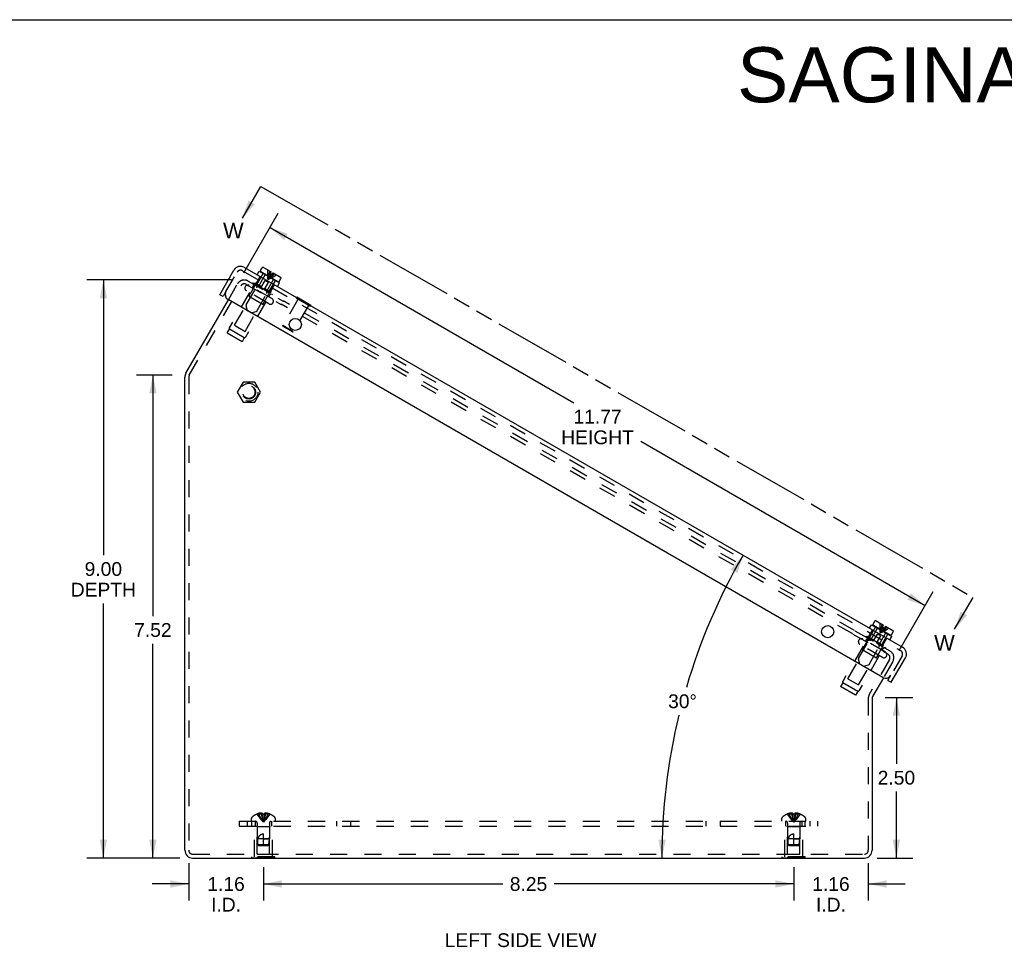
# Model space of a CAD drawing. Header units: inches. Extents: x 0 to 48.6, y 0 to 31.4.
# Tile 3 of 9: x 15.3 to 30.6, y 17 to 31.4. Entities that reach past the tile are written whole.
import ezdxf

# ---------------------------------------------------------------- set-up
doc = ezdxf.new("R2010")
doc.units = ezdxf.units.IN
doc.header["$LTSCALE"] = 2.671429
doc.header["$MEASUREMENT"] = 0
doc.linetypes.add('HIDDEN', pattern=[0.2, 0.1, -0.1])
doc.linetypes.add('PHANTOM', pattern=[0.8, 0.45, -0.05, 0.1, -0.05, 0.1, -0.05])
doc.layers.get('0').update_dxf_attribs({"linetype": 'CONTINUOUS'})
for name, color, linetype in [('DEFAULT_2', 8, 'HIDDEN'), ('DIMENSIONS', 7, 'CONTINUOUS'), ('DOOR_ASSEMBLY', 7, 'CONTINUOUS')]:
    doc.layers.add(name, color=color, linetype=linetype)
doc.styles.get("Standard").update_dxf_attribs({"font": 'arial.ttf'})
doc.dimstyles.new('DIMSTYLE_1', dxfattribs={"dimtxt": 0.214286, "dimasz": 0.285714, "dimexe": 0.09, "dimexo": 0.07, "dimgap": 0.0375, "dimtad": 0, "dimtih": 1, "dimtoh": 1, "dimzin": 4, "dimdsep": 46, "dimtxsty": 'Standard', "dimblk": '_FILLED', "dimblk1": '_FILLED', "dimblk2": '_FILLED', "dimcen": 0.09, "dimazin": 1, "dimtfac": 1, "dimtdec": 3, "dimtofl": 0, "dimtmove": 0, "dimatfit": 3, "dimldrblk": '_FILLED', "dimfxl": 0, "dimtolj": 1, "dimtzin": 4, "dimarcsym": 0})
doc.dimstyles.new('DIMSTYLE_2', dxfattribs={"dimtxt": 0.214286, "dimasz": 0.285714, "dimexe": 0.09, "dimexo": 0.07, "dimgap": 0.0375, "dimtad": 0, "dimtih": 1, "dimtoh": 1, "dimdec": 0, "dimzin": 4, "dimdsep": 46, "dimtxsty": 'Standard', "dimblk": '_FILLED', "dimblk1": '_FILLED', "dimblk2": '_FILLED', "dimcen": 0.09, "dimadec": 0, "dimazin": 1, "dimtfac": 1, "dimtdec": 3, "dimtofl": 0, "dimtmove": 0, "dimatfit": 3, "dimldrblk": '_FILLED', "dimfxl": 0, "dimtolj": 1, "dimtzin": 4, "dimarcsym": 0})
doc.dimstyles.get("Standard").update_dxf_attribs({"dimtxt": 0.242857, "dimasz": 0.285714, "dimexe": 0.09, "dimexo": 0.07, "dimgap": 0.09, "dimtad": 0, "dimtih": 1, "dimtoh": 1, "dimdec": 3, "dimzin": 4, "dimdsep": 46, "dimtxsty": 'Standard', "dimblk": '_FILLED', "dimblk1": '_FILLED', "dimblk2": '_FILLED', "dimcen": 0.09, "dimadec": 3, "dimazin": 1, "dimtp": 0.001, "dimtm": 0.001, "dimtfac": 1, "dimtdec": 3, "dimtofl": 0, "dimtmove": 0, "dimatfit": 3, "dimldrblk": '_FILLED', "dimfxl": 0, "dimtolj": 1, "dimtzin": 4, "dimarcsym": 0})

# ---------------------------------------------------------------- blocks, each defined once
blk = doc.blocks.new('_FILLED')
at = {"color": 0, "linetype": 'ByBlock'}
blk.add_solid([(0, 0), (-1, 0.2), (-1, -0.2)], dxfattribs=at)
blk = doc.blocks.new('*D3')
at = {"layer": 'DIMENSIONS', "color": 2, "linetype": 'Continuous'}
for p, q in [((18.61, 27.378), (16.361, 27.378)), ((16.618, 27.378), (16.618, 23.094)), ((16.618, 18.382), (16.618, 22.344)), ((17.807, 18.382), (16.361, 18.382))]:
    blk.add_line(p, q, dxfattribs=at)
at = {"layer": 'DIMENSIONS', "color": 2, "linetype": 'Continuous', "xscale": 0.2857142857, "yscale": 0.2857142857, "zscale": 0.2857142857}
for p, rotation in [((16.618, 27.378), 90), ((16.618, 18.382), 270)]:
    blk.add_blockref('_FILLED', p, dxfattribs=dict(at, rotation=rotation))
at = {"layer": 'DIMENSIONS', "color": 2, "linetype": 'Continuous', "insert": (16.618, 22.987), "char_height": 0.2143, "width": 1.01248, "attachment_point": 2, "line_spacing_factor": 0.9}
blk.add_mtext('9.00\\PDEPTH', dxfattribs=at)
blk = doc.blocks.new('*D4')
at = {"layer": 'DIMENSIONS', "color": 2, "linetype": 'Continuous'}
for start, end in [(150, 163.6471), (166.3444, 180)]:
    blk.add_arc((34.732, 18.382), 9.426, start, end, dxfattribs=at)
for points in [[(26.48, 22.818), (26.569, 23.095), (26.38, 22.873)], [(25.253, 18.669), (25.306, 18.382), (25.367, 18.667)]]:
    blk.add_solid(points, dxfattribs=at)
at = {"layer": 'DIMENSIONS', "color": 2, "linetype": 'Continuous', "insert": (25.627, 20.929), "char_height": 0.21429, "width": 0.47584, "attachment_point": 2, "line_spacing_factor": 0.9}
blk.add_mtext('30\\fgdt;{\\fgdt;~}', dxfattribs=at)
blk = doc.blocks.new('*D5')
at = {"layer": 'DIMENSIONS', "color": 2, "linetype": 'Continuous'}
for p, q in [((18.806, 27.491), (19.339, 28.415)), ((19.211, 28.192), (23.935, 25.465)), ((29.401, 22.309), (24.977, 24.863)), ((28.999, 21.613), (29.529, 22.532))]:
    blk.add_line(p, q, dxfattribs=at)
at = {"layer": 'DIMENSIONS', "color": 2, "linetype": 'Continuous', "xscale": 0.2857142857, "yscale": 0.2857142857, "zscale": 0.2857142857}
for p, rotation in [((19.211, 28.192), 150), ((29.401, 22.309), 329.9999999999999)]:
    blk.add_blockref('_FILLED', p, dxfattribs=dict(at, rotation=rotation))
at = {"layer": 'DIMENSIONS', "color": 2, "linetype": 'Continuous', "insert": (24.306, 25.358), "char_height": 0.2143, "width": 1.12878, "attachment_point": 2, "line_spacing_factor": 0.9}
blk.add_mtext('11.77\\PHEIGHT', dxfattribs=at)
blk = doc.blocks.new('*D6')
at = {"layer": 'DIMENSIONS', "color": 2, "linetype": 'Continuous'}
for p, q in [((17.691, 25.898), (17.132, 25.898)), ((17.389, 25.898), (17.389, 22.145)), ((17.389, 18.382), (17.389, 21.716)), ((17.807, 18.382), (17.132, 18.382))]:
    blk.add_line(p, q, dxfattribs=at)
at = {"layer": 'DIMENSIONS', "color": 2, "linetype": 'Continuous', "xscale": 0.2857142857, "yscale": 0.2857142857, "zscale": 0.2857142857}
for p, rotation in [((17.389, 25.898), 90), ((17.389, 18.382), 270)]:
    blk.add_blockref('_FILLED', p, dxfattribs=dict(at, rotation=rotation))
at = {"layer": 'DIMENSIONS', "color": 2, "linetype": 'Continuous', "insert": (17.389, 22.038), "char_height": 0.2143, "width": 0.58232, "attachment_point": 2, "line_spacing_factor": 0.9}
blk.add_mtext('7.52', dxfattribs=at)
blk = doc.blocks.new('*D7')
at = {"layer": 'DIMENSIONS', "color": 2, "linetype": 'Continuous'}
for p, q in [((28.779, 20.882), (29.212, 20.882)), ((28.955, 20.882), (28.955, 19.847)), ((28.955, 18.382), (28.955, 19.418)), ((28.657, 18.382), (29.212, 18.382))]:
    blk.add_line(p, q, dxfattribs=at)
at = {"layer": 'DIMENSIONS', "color": 2, "linetype": 'Continuous', "xscale": 0.2857142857, "yscale": 0.2857142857, "zscale": 0.2857142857}
for p, rotation in [((28.955, 20.882), 90), ((28.955, 18.382), 270)]:
    blk.add_blockref('_FILLED', p, dxfattribs=dict(at, rotation=rotation))
at = {"layer": 'DIMENSIONS', "color": 2, "linetype": 'Continuous', "insert": (28.955, 19.739), "char_height": 0.2143, "width": 0.58232, "attachment_point": 2, "line_spacing_factor": 0.9}
blk.add_mtext('2.50', dxfattribs=at)
blk = doc.blocks.new('*D19')
at = {"layer": 'DIMENSIONS', "color": 2, "linetype": 'Continuous'}
for p, q in [((27.357, 18.241), (27.357, 17.721)), ((28.517, 18.302), (28.517, 17.721)), ((27.357, 17.978), (26.786, 17.978)), ((28.517, 17.978), (29.089, 17.978))]:
    blk.add_line(p, q, dxfattribs=at)
at = {"layer": 'DIMENSIONS', "color": 2, "linetype": 'Continuous', "xscale": 0.2857142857, "yscale": 0.2857142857, "zscale": 0.2857142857}
blk.add_blockref('_FILLED', (27.357, 17.978), dxfattribs=at)
at = {"layer": 'DIMENSIONS', "color": 2, "linetype": 'Continuous', "xscale": 0.2857142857, "yscale": 0.2857142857, "zscale": 0.2857142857, "rotation": 180}
blk.add_blockref('_FILLED', (28.517, 17.978), dxfattribs=at)
at = {"layer": 'DIMENSIONS', "color": 2, "linetype": 'Continuous', "insert": (27.937, 18.085), "char_height": 0.2143, "width": 0.58232, "attachment_point": 2, "line_spacing_factor": 0.9}
blk.add_mtext('1.16\\PI.D.', dxfattribs=at)
blk = doc.blocks.new('*D20')
at = {"layer": 'DIMENSIONS', "color": 2, "linetype": 'Continuous'}
for p, q in [((19.107, 18.241), (19.107, 17.721)), ((27.357, 18.241), (27.357, 17.721)), ((19.107, 17.978), (22.834, 17.978)), ((27.357, 17.978), (23.63, 17.978))]:
    blk.add_line(p, q, dxfattribs=at)
at = {"layer": 'DIMENSIONS', "color": 2, "linetype": 'Continuous', "xscale": 0.2857142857, "yscale": 0.2857142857, "zscale": 0.2857142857, "rotation": 180}
blk.add_blockref('_FILLED', (19.107, 17.978), dxfattribs=at)
at = {"layer": 'DIMENSIONS', "color": 2, "linetype": 'Continuous', "xscale": 0.2857142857, "yscale": 0.2857142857, "zscale": 0.2857142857}
blk.add_blockref('_FILLED', (27.357, 17.978), dxfattribs=at)
at = {"layer": 'DIMENSIONS', "color": 2, "linetype": 'Continuous', "insert": (23.232, 18.085), "char_height": 0.2143, "width": 0.58232, "attachment_point": 2, "line_spacing_factor": 0.9}
blk.add_mtext('8.25', dxfattribs=at)
blk = doc.blocks.new('*D26')
at = {"layer": 'DIMENSIONS', "color": 2, "linetype": 'Continuous'}
for p, q in [((17.947, 18.302), (17.947, 17.721)), ((19.107, 18.241), (19.107, 17.721)), ((17.947, 17.978), (17.376, 17.978)), ((19.107, 17.978), (19.679, 17.978))]:
    blk.add_line(p, q, dxfattribs=at)
at = {"layer": 'DIMENSIONS', "color": 2, "linetype": 'Continuous', "xscale": 0.2857142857, "yscale": 0.2857142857, "zscale": 0.2857142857}
blk.add_blockref('_FILLED', (17.947, 17.978), dxfattribs=at)
at = {"layer": 'DIMENSIONS', "color": 2, "linetype": 'Continuous', "xscale": 0.2857142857, "yscale": 0.2857142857, "zscale": 0.2857142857, "rotation": 180}
blk.add_blockref('_FILLED', (19.107, 17.978), dxfattribs=at)
at = {"layer": 'DIMENSIONS', "color": 2, "linetype": 'Continuous', "insert": (18.527, 18.085), "char_height": 0.2143, "width": 0.58232, "attachment_point": 2, "line_spacing_factor": 0.9}
blk.add_mtext('1.16\\PI.D.', dxfattribs=at)

msp = doc.modelspace()

# ---------------------------------------------------------------- linework, layer by layer
at = {"color": 7, "linetype": 'Continuous'}
for p, q in [((0, 31.4286), (48.5714, 31.4286)), ((18.7919, 25.7861), (18.7019, 25.6301)), ((18.9721, 25.7861), (18.7919, 25.7861)), ((19.0621, 25.6301), (18.9721, 25.7861)), ((18.7019, 25.6301), (18.7919, 25.4741)), ((18.9721, 25.4741), (19.0621, 25.6301)), ((18.7919, 25.4741), (18.9721, 25.4741)), ((18.927, 18.3784), (18.927, 18.3824)), ((19.017, 18.3784), (19.017, 18.3824)), ((19.1972, 18.3784), (19.1972, 18.3824)), ((19.2872, 18.3784), (19.2872, 18.3824)), ((27.177, 18.3784), (27.177, 18.3824)), ((27.267, 18.3784), (27.267, 18.3824)), ((27.4472, 18.3784), (27.4472, 18.3824)), ((27.5372, 18.3784), (27.5372, 18.3824)), ((19.2872, 18.3784), (18.927, 18.3784)), ((27.5372, 18.3784), (27.177, 18.3784))]:
    msp.add_line(p, q, dxfattribs=at)
at = {"color": 7, "linetype": 'PHANTOM'}
msp.add_line((19.068, 28.8348), (30.1477, 22.4379), dxfattribs=at)
at = {"color": 3, "linetype": 'Continuous'}
for p, q in [((17.9032, 25.927), (18.5633, 27.0704)), ((17.8871, 18.5024), (17.8871, 25.867)), ((28.753, 21.1874), (28.5851, 20.8966)), ((28.5771, 20.8666), (28.5771, 18.5024)), ((18.0071, 18.3824), (28.4571, 18.3824))]:
    msp.add_line(p, q, dxfattribs=at)
for centre, radius, start, end in [((18.0071, 25.867), 0.12, 150, 180), ((28.6371, 20.8666), 0.06, 150, 180), ((18.0071, 18.5024), 0.12, 180, 270), ((28.4571, 18.5024), 0.12, 270, 360)]:
    msp.add_arc(centre, radius, start, end, dxfattribs=at)
at = {"layer": 'DEFAULT_2', "color": 8, "linetype": 'HIDDEN'}
for p, q in [((17.9551, 25.897), (18.7579, 27.2875)), ((18.5633, 27.0704), (18.706, 27.3175)), ((18.8399, 27.3095), (19.3855, 26.9945)), ((18.8699, 27.3615), (19.4155, 27.0465)), ((18.8865, 27.1302), (18.9915, 27.312)), ((19.2412, 27.087), (18.8883, 27.2908)), ((18.9383, 27.2619), (18.9593, 27.2983)), ((18.9435, 27.319), (18.9525, 27.3345)), ((18.9525, 27.3345), (19.247, 27.1645)), ((18.8921, 27.1818), (18.5755, 26.6335)), ((19.1949, 27.0069), (18.842, 27.2107)), ((19.0893, 27.0015), (18.8901, 27.1165)), ((19.103, 27.0052), (19.208, 27.187)), ((19.1912, 27.1159), (19.2122, 27.1523)), ((19.238, 27.149), (19.247, 27.1645)), ((18.6575, 26.6735), (18.9075, 27.1065)), ((18.822, 26.5785), (19.072, 27.0115)), ((19.1449, 27.0358), (18.8284, 26.4875)), ((28.2753, 21.8697), (19.3864, 27.0017)), ((28.3053, 21.9216), (19.4164, 27.0537)), ((18.6575, 26.6735), (18.822, 26.5785)), ((18.5761, 26.6125), (18.5416, 26.5528)), ((18.7754, 26.4178), (18.5416, 26.5528)), ((18.8099, 26.4775), (18.5761, 26.6125)), ((18.8099, 26.4775), (18.7754, 26.4178)), ((17.9471, 25.867), (17.9471, 18.5024)), ((28.3095, 21.9192), (28.8551, 21.6042)), ((28.2795, 21.8673), (28.8251, 21.5523)), ((28.43, 21.6279), (28.535, 21.8098)), ((28.7847, 21.5848), (28.4318, 21.7886)), ((28.4818, 21.7597), (28.5028, 21.7961)), ((28.4871, 21.8167), (28.4961, 21.8323)), ((28.4961, 21.8323), (28.7905, 21.6623)), ((28.4356, 21.6796), (28.119, 21.1313)), ((28.201, 21.1713), (28.451, 21.6043)), ((28.7385, 21.5047), (28.3856, 21.7084)), ((28.6329, 21.4993), (28.4337, 21.6143)), ((28.6465, 21.5029), (28.7515, 21.6848)), ((28.7347, 21.6137), (28.7557, 21.6501)), ((28.7815, 21.6467), (28.7905, 21.6623)), ((28.3656, 21.0763), (28.6156, 21.5093)), ((28.6885, 21.5336), (28.3719, 20.9853)), ((28.8471, 21.4703), (28.5332, 20.9266)), ((28.899, 21.4403), (28.753, 21.1874)), ((28.201, 21.1713), (28.3656, 21.0763)), ((28.1196, 21.1103), (28.0851, 21.0505)), ((28.3189, 20.9155), (28.0851, 21.0505)), ((28.3534, 20.9753), (28.1196, 21.1103)), ((28.3534, 20.9753), (28.3189, 20.9155)), ((28.5171, 20.8666), (28.5171, 18.5024)), ((18.9206, 18.9534), (18.9206, 18.9999)), ((19.0076, 19.0667), (19.0078, 19.0663)), ((19.0088, 19.0667), (19.0078, 19.0663)), ((19.0916, 19.0667), (19.0088, 19.0667)), ((19.0386, 19.0667), (19.0386, 19.0768)), ((19.0722, 19.0667), (19.0722, 19.0817)), ((19.0916, 19.0667), (19.0916, 19.0768)), ((19.0916, 19.0667), (19.0938, 19.0442)), ((19.0916, 19.0667), (19.0916, 19.0663)), ((19.0937, 19.0446), (19.0961, 19.0228)), ((19.096, 19.023), (19.0986, 19.0019)), ((19.0985, 19.002), (19.1012, 18.9816)), ((19.1019, 19.0667), (19.1071, 19.0667)), ((19.1226, 19.0667), (19.1204, 19.0442)), ((19.1226, 19.0768), (19.1226, 19.0667)), ((19.1226, 19.0667), (19.1226, 19.0663)), ((19.2054, 19.0667), (19.1226, 19.0667)), ((19.142, 19.0667), (19.142, 19.0817)), ((19.1756, 19.0667), (19.1756, 19.0768)), ((19.2054, 19.0667), (19.2064, 19.0663)), ((19.2066, 19.0667), (19.2064, 19.0663)), ((19.2936, 18.9534), (19.2936, 18.9999)), ((27.1706, 18.9534), (27.1706, 18.9999)), ((27.2576, 19.0667), (27.2578, 19.0663)), ((27.2588, 19.0667), (27.2578, 19.0663)), ((27.3416, 19.0667), (27.2588, 19.0667)), ((27.2886, 19.0667), (27.2886, 19.0768)), ((27.3222, 19.0667), (27.3222, 19.0817)), ((27.3416, 19.0667), (27.3416, 19.0768)), ((27.3416, 19.0667), (27.3438, 19.0442)), ((27.3416, 19.0667), (27.3416, 19.0663)), ((27.3437, 19.0446), (27.3461, 19.0228)), ((27.346, 19.023), (27.3486, 19.0019)), ((27.3485, 19.002), (27.3512, 18.9816)), ((27.3726, 19.0667), (27.3704, 19.0442)), ((27.3726, 19.0768), (27.3726, 19.0667)), ((27.4554, 19.0667), (27.3726, 19.0667)), ((27.3726, 19.0667), (27.3726, 19.0663)), ((27.392, 19.0667), (27.392, 19.0817)), ((27.4256, 19.0667), (27.4256, 19.0768)), ((27.4564, 19.0663), (27.4554, 19.0667)), ((27.4566, 19.0667), (27.4564, 19.0663)), ((27.5436, 18.9534), (27.5436, 18.9999)), ((18.7321, 18.9534), (18.7321, 18.8784)), ((18.7321, 18.9534), (27.7321, 18.9534)), ((18.7321, 18.8784), (27.7321, 18.8784)), ((18.8571, 18.9534), (18.8571, 18.8784)), ((18.9261, 18.8784), (18.9261, 18.9534)), ((18.9671, 18.3994), (18.9671, 18.8784)), ((18.9821, 18.9534), (18.9821, 18.8784)), ((19.0121, 18.8684), (19.0021, 18.8784)), ((19.0121, 18.4409), (19.0121, 18.8684)), ((19.2021, 18.8684), (19.0121, 18.8684)), ((19.0131, 18.9252), (19.0131, 18.6784)), ((19.2011, 18.9252), (19.2011, 18.6784)), ((19.2021, 18.8684), (19.2121, 18.8784)), ((19.2021, 18.4409), (19.2021, 18.8684)), ((19.2321, 18.9534), (19.2321, 18.8784)), ((19.2471, 18.3994), (19.2471, 18.8784)), ((20.2481, 18.8784), (20.2481, 18.9534)), ((20.4661, 18.8784), (20.4661, 18.9534)), ((25.9981, 18.8784), (25.9981, 18.9534)), ((26.2161, 18.8784), (26.2161, 18.9534)), ((27.2171, 18.3994), (27.2171, 18.8784)), ((27.2321, 18.9534), (27.2321, 18.8784)), ((27.2621, 18.8684), (27.2521, 18.8784)), ((27.4521, 18.8684), (27.2621, 18.8684)), ((27.2621, 18.4409), (27.2621, 18.8684)), ((27.2631, 18.9252), (27.2631, 18.6784)), ((27.4511, 18.9252), (27.4511, 18.6784)), ((27.4521, 18.8684), (27.4621, 18.8784)), ((27.4521, 18.4409), (27.4521, 18.8684)), ((27.4821, 18.9534), (27.4821, 18.8784)), ((27.4971, 18.3994), (27.4971, 18.8784)), ((27.5381, 18.8784), (27.5381, 18.9534)), ((27.6071, 18.9534), (27.6071, 18.8784)), ((27.7321, 18.8784), (27.7321, 18.9534)), ((19.1071, 18.5784), (19.1071, 18.7584)), ((27.3571, 18.5784), (27.3571, 18.7584)), ((19.0221, 18.5883), (19.0131, 18.6784)), ((19.2011, 18.6784), (19.0131, 18.6784)), ((19.0331, 18.5784), (19.0221, 18.5883)), ((19.1921, 18.5883), (19.0221, 18.5883)), ((19.0331, 18.5784), (19.1811, 18.5784)), ((19.1071, 18.6784), (19.2011, 18.6784)), ((19.1811, 18.5784), (19.1921, 18.5883)), ((19.1921, 18.5883), (19.2011, 18.6784)), ((27.4511, 18.6784), (27.2631, 18.6784)), ((27.2721, 18.5883), (27.2631, 18.6784)), ((27.4421, 18.5883), (27.2721, 18.5883)), ((27.2831, 18.5784), (27.2721, 18.5883)), ((27.2831, 18.5784), (27.4311, 18.5784)), ((27.3571, 18.6784), (27.4511, 18.6784)), ((27.4311, 18.5784), (27.4421, 18.5883)), ((27.4421, 18.5883), (27.4511, 18.6784)), ((18.0071, 18.4424), (28.4571, 18.4424)), ((18.927, 18.3824), (18.927, 18.3994)), ((19.2872, 18.3994), (18.927, 18.3994)), ((19.0121, 18.4409), (19.2021, 18.4409)), ((19.017, 18.3824), (19.017, 18.3994)), ((19.1972, 18.3824), (19.1972, 18.3994)), ((19.2872, 18.3824), (19.2872, 18.3994)), ((27.5372, 18.3994), (27.177, 18.3994)), ((27.177, 18.3824), (27.177, 18.3994)), ((27.2621, 18.4409), (27.4521, 18.4409)), ((27.267, 18.3824), (27.267, 18.3994)), ((27.4472, 18.3824), (27.4472, 18.3994)), ((27.5372, 18.3824), (27.5372, 18.3994))]:
    msp.add_line(p, q, dxfattribs=at)
for points in [[(19.0078, 19.0663), (19.0215, 19.0442), (19.0364, 19.0228), (19.0523, 19.0019), (19.0694, 18.9816), (19.0877, 18.9618), (19.1071, 18.9427)], [(19.0722, 19.0817), (19.0682, 19.0814), (19.0641, 19.081), (19.06, 19.0806), (19.0559, 19.08), (19.0517, 19.0794), (19.0474, 19.0786), (19.0431, 19.0778), (19.0386, 19.0768)], [(19.0386, 19.0667), (19.048, 19.0446), (19.0583, 19.023), (19.0693, 19.002), (19.0811, 18.9817), (19.0937, 18.9619), (19.1071, 18.9427)], [(19.0916, 19.0768), (19.0892, 19.0777), (19.0867, 19.0786), (19.0843, 19.0793), (19.0819, 19.08), (19.0795, 19.0805), (19.077, 19.081), (19.0746, 19.0814), (19.0722, 19.0817)], [(19.0722, 19.0667), (19.077, 19.0446), (19.0822, 19.023), (19.0878, 19.002), (19.0939, 18.9817), (19.1003, 18.9619), (19.1071, 18.9427)], [(19.1019, 19.0667), (19.0968, 19.0665), (19.0916, 19.0663)], [(19.1226, 19.0663), (19.1174, 19.0665), (19.1123, 19.0667), (19.1071, 19.0667)], [(19.142, 19.0667), (19.1372, 19.0446), (19.132, 19.023), (19.1264, 19.002), (19.1203, 18.9817), (19.1139, 18.9619), (19.1071, 18.9427)], [(19.1756, 19.0667), (19.1662, 19.0446), (19.1559, 19.023), (19.1449, 19.002), (19.1331, 18.9817), (19.1205, 18.9619), (19.1071, 18.9427)], [(19.2064, 19.0663), (19.1927, 19.0442), (19.1778, 19.0228), (19.1619, 19.0019), (19.1447, 18.9816), (19.1265, 18.9618), (19.1071, 18.9427)], [(19.1205, 19.0446), (19.1181, 19.0228), (19.1156, 19.0019), (19.113, 18.9816), (19.1101, 18.9618), (19.1071, 18.9427)], [(19.1181, 19.023), (19.1156, 19.002), (19.113, 18.9817), (19.1101, 18.9619), (19.1071, 18.9427)], [(19.142, 19.0817), (19.1396, 19.0814), (19.1372, 19.081), (19.1347, 19.0805), (19.1323, 19.08), (19.1299, 19.0793), (19.1274, 19.0786), (19.125, 19.0777), (19.1226, 19.0768)], [(19.1756, 19.0768), (19.1711, 19.0778), (19.1668, 19.0786), (19.1625, 19.0794), (19.1583, 19.08), (19.1541, 19.0806), (19.1501, 19.081), (19.146, 19.0814), (19.142, 19.0817)], [(27.2578, 19.0663), (27.2715, 19.0442), (27.2864, 19.0228), (27.3023, 19.0019), (27.3194, 18.9816), (27.3377, 18.9618), (27.3571, 18.9427)], [(27.3222, 19.0817), (27.3182, 19.0814), (27.3141, 19.081), (27.31, 19.0806), (27.3059, 19.08), (27.3017, 19.0794), (27.2974, 19.0786), (27.2931, 19.0778), (27.2886, 19.0768)], [(27.2886, 19.0667), (27.298, 19.0446), (27.3083, 19.023), (27.3193, 19.002), (27.3311, 18.9817), (27.3437, 18.9619), (27.3571, 18.9427)], [(27.3416, 19.0768), (27.3392, 19.0777), (27.3367, 19.0786), (27.3343, 19.0793), (27.3319, 19.08), (27.3295, 19.0805), (27.327, 19.081), (27.3246, 19.0814), (27.3222, 19.0817)], [(27.3222, 19.0667), (27.327, 19.0446), (27.3322, 19.023), (27.3378, 19.002), (27.3439, 18.9817), (27.3503, 18.9619), (27.3571, 18.9427)], [(27.3726, 19.0663), (27.3674, 19.0665), (27.3623, 19.0667), (27.3571, 19.0667), (27.3519, 19.0667), (27.3468, 19.0665), (27.3416, 19.0663)], [(27.392, 19.0667), (27.3872, 19.0446), (27.382, 19.023), (27.3764, 19.002), (27.3703, 18.9817), (27.3639, 18.9619), (27.3571, 18.9427)], [(27.4256, 19.0667), (27.4162, 19.0446), (27.4059, 19.023), (27.3949, 19.002), (27.3831, 18.9817), (27.3705, 18.9619), (27.3571, 18.9427)], [(27.4564, 19.0663), (27.4427, 19.0442), (27.4278, 19.0228), (27.4119, 19.0019), (27.3947, 18.9816), (27.3765, 18.9618), (27.3571, 18.9427)], [(27.3705, 19.0446), (27.3681, 19.0228), (27.3656, 19.0019), (27.363, 18.9816), (27.3601, 18.9618), (27.3571, 18.9427)], [(27.3681, 19.023), (27.3656, 19.002), (27.363, 18.9817), (27.3601, 18.9619), (27.3571, 18.9427)], [(27.392, 19.0817), (27.3896, 19.0814), (27.3872, 19.081), (27.3847, 19.0805), (27.3823, 19.08), (27.3799, 19.0793), (27.3774, 19.0786), (27.375, 19.0777), (27.3726, 19.0768)], [(27.4256, 19.0768), (27.4211, 19.0778), (27.4168, 19.0786), (27.4125, 19.0794), (27.4083, 19.08), (27.4041, 19.0806), (27.4001, 19.081), (27.396, 19.0814), (27.392, 19.0817)], [(19.1012, 18.9817), (19.1041, 18.9619), (19.1071, 18.9427)], [(19.1012, 18.9816), (19.1041, 18.9618), (19.1071, 18.9427)], [(27.3512, 18.9817), (27.3541, 18.9619), (27.3571, 18.9427)], [(27.3512, 18.9816), (27.3541, 18.9618), (27.3571, 18.9427)], [(19.023, 18.6784), (19.0251, 18.6857), (19.0274, 18.6926), (19.0299, 18.6991), (19.0326, 18.7051), (19.0353, 18.7106), (19.0382, 18.7158), (19.0412, 18.7205), (19.0442, 18.7249), (19.0473, 18.7288), (19.0504, 18.7324), (19.0536, 18.7357), (19.0567, 18.7386), (19.0599, 18.7413), (19.0631, 18.7438), (19.0663, 18.746), (19.0696, 18.748), (19.0729, 18.7499), (19.0763, 18.7516), (19.0798, 18.7531), (19.0835, 18.7544), (19.0872, 18.7556), (19.0911, 18.7566), (19.0951, 18.7574), (19.0991, 18.7579), (19.1031, 18.7582), (19.1071, 18.7584)], [(27.273, 18.6784), (27.2751, 18.6857), (27.2774, 18.6926), (27.2799, 18.6991), (27.2826, 18.7051), (27.2853, 18.7106), (27.2882, 18.7158), (27.2912, 18.7205), (27.2942, 18.7249), (27.2973, 18.7288), (27.3004, 18.7324), (27.3036, 18.7357), (27.3067, 18.7386), (27.3099, 18.7413), (27.3131, 18.7438), (27.3163, 18.746), (27.3196, 18.748), (27.3229, 18.7499), (27.3263, 18.7516), (27.3298, 18.7531), (27.3335, 18.7544), (27.3372, 18.7556), (27.3411, 18.7566), (27.3451, 18.7574), (27.3491, 18.7579), (27.3531, 18.7582), (27.3571, 18.7584)], [(19.0222, 18.5883), (19.0212, 18.5998), (19.0205, 18.6114), (19.0201, 18.6232), (19.0199, 18.6349), (19.0201, 18.6464), (19.0207, 18.6575), (19.0217, 18.6682), (19.023, 18.6784)], [(19.0222, 18.5883), (19.025, 18.5857), (19.0305, 18.5807)], [(27.2722, 18.5883), (27.2712, 18.5998), (27.2705, 18.6114), (27.2701, 18.6232), (27.2699, 18.6349), (27.2701, 18.6464), (27.2707, 18.6575), (27.2717, 18.6682), (27.273, 18.6784)], [(27.2722, 18.5883), (27.275, 18.5857), (27.2805, 18.5807)]]:
    msp.add_lwpolyline(points, dxfattribs=at)
for radius in [0.14, 0.105, 0.095]:
    msp.add_circle((18.882, 25.6301), radius, dxfattribs=at)
for centre, radius, start, end in [((18.8099, 27.2575), 0.12, 60, 150), ((18.8099, 27.2575), 0.06, 60, 150), ((18.8652, 27.2507), 0.0462, 60, 240), ((18.9506, 27.3033), 0.01, 330, 59.99996), ((18.8951, 27.1252), 0.01, 150, 240.00003), ((19.2208, 27.1473), 0.01, 60.00004, 150), ((19.0943, 27.0102), 0.01, 239.99997, 330), ((19.2181, 27.047), 0.0462, 240, 60), ((18.5928, 26.6235), 0.02, 150, 213.25632), ((18.811, 26.4975), 0.02, 266.74368, 330), ((18.0071, 25.867), 0.06, 150, 180), ((28.4087, 21.7485), 0.0462, 60, 240), ((28.4942, 21.8011), 0.01, 330, 59.99996), ((28.4387, 21.6229), 0.01, 150, 240.00003), ((28.7644, 21.6451), 0.01, 60.00004, 150), ((28.7951, 21.5003), 0.12, 330, 60), ((28.6379, 21.5079), 0.01, 239.99997, 330), ((28.7616, 21.5448), 0.0462, 240, 60), ((28.7951, 21.5003), 0.06, 330, 60), ((28.1363, 21.1213), 0.02, 150, 213.25632), ((28.3546, 20.9953), 0.02, 266.74368, 330), ((28.6371, 20.8666), 0.12, 150, 180), ((18.9406, 18.9999), 0.02, 133.5138, 180), ((19.1071, 18.8245), 0.2618, 112.33569, 133.5138), ((19.1071, 18.8245), 0.2614, 105.19411, 112.08938), ((19.1071, 18.8245), 0.2614, 67.91062, 74.80589), ((19.1071, 18.8245), 0.2618, 46.4862, 67.66431), ((19.2736, 18.9999), 0.02, 0, 46.4862), ((27.1906, 18.9999), 0.02, 133.5138, 180), ((27.3571, 18.8245), 0.2618, 112.33569, 133.5138), ((27.3571, 18.8245), 0.2614, 105.19411, 112.08938), ((27.3571, 18.8245), 0.2614, 67.91062, 74.80589), ((27.3571, 18.8245), 0.2618, 46.4862, 67.66431), ((27.5236, 18.9999), 0.02, 0, 46.4862), ((18.9849, 18.9252), 0.0282, 0, 90), ((19.2293, 18.9252), 0.0282, 90, 180), ((27.2349, 18.9252), 0.0282, 0, 90), ((27.4793, 18.9252), 0.0282, 90, 180), ((18.0071, 18.5024), 0.06, 180, 270), ((28.4571, 18.5024), 0.06, 270, 360)]:
    msp.add_arc(centre, radius, start, end, dxfattribs=at)
at = {"layer": 'DOOR_ASSEMBLY', "color": 3, "linetype": 'Continuous'}
for p, q in [((18.8119, 27.5735), (29.0505, 21.6623)), ((18.428, 27.1486), (18.648, 27.5296)), ((28.7445, 21.1923), (18.5579, 27.0736)), ((28.8744, 21.1173), (29.0944, 21.4984))]:
    msp.add_line(p, q, dxfattribs=at)
at = {"layer": 'DOOR_ASSEMBLY', "color": 7, "linetype": 'Continuous'}
for p, q in [((19.1117, 27.5743), (19.2291, 27.5065)), ((19.0113, 27.4584), (19.0426, 27.5125)), ((19.0426, 27.5125), (19.3561, 27.3315)), ((19.0647, 27.5229), (19.0912, 27.5688)), ((19.3335, 27.3504), (19.0702, 27.5024)), ((19.1361, 27.4585), (19.1386, 27.4629)), ((19.2126, 27.4779), (19.2291, 27.5065)), ((19.2126, 27.4779), (19.2411, 27.4614)), ((19.2411, 27.4614), (19.2576, 27.49)), ((19.2576, 27.49), (19.375, 27.4223)), ((19.2626, 27.3855), (19.2651, 27.3899)), ((19.3248, 27.2774), (19.3561, 27.3315)), ((19.354, 27.3559), (19.3805, 27.4018)), ((18.48, 27.1186), (18.428, 27.1486)), ((18.525, 27.1965), (18.48, 27.1186)), ((19.6254, 27.1085), (19.6234, 27.105)), ((19.8471, 26.9805), (19.6254, 27.1085)), ((19.8471, 26.9805), (19.8451, 26.977)), ((28.591, 22.0229), (28.6175, 22.0688)), ((28.638, 22.0743), (28.7553, 22.0065)), ((28.5376, 21.9584), (28.5689, 22.0125)), ((28.5689, 22.0125), (28.8824, 21.8315)), ((28.8598, 21.8504), (28.5965, 22.0024)), ((28.6624, 21.9585), (28.6649, 21.9629)), ((28.7388, 21.9779), (28.7553, 22.0065)), ((28.7388, 21.9779), (28.7674, 21.9614)), ((28.7674, 21.9614), (28.7839, 21.99)), ((28.7839, 21.99), (28.9013, 21.9223)), ((28.7888, 21.8855), (28.7913, 21.8899)), ((28.8511, 21.7774), (28.8824, 21.8315)), ((28.8802, 21.8559), (28.9067, 21.9018)), ((28.8225, 21.1473), (28.8675, 21.2253)), ((28.8225, 21.1473), (28.8744, 21.1173))]:
    msp.add_line(p, q, dxfattribs=at)
at = {"layer": 'DOOR_ASSEMBLY', "color": 8, "linetype": 'HIDDEN'}
for p, q in [((18.525, 27.1965), (18.7, 27.4996)), ((18.7819, 27.5216), (29.0205, 21.6103)), ((18.993, 27.3247), (19.0555, 27.4329)), ((18.9991, 27.2952), (19.1041, 27.477)), ((19.0322, 27.2786), (19.1361, 27.4585)), ((19.2009, 27.4436), (19.1941, 27.4274)), ((19.2172, 27.4342), (19.2066, 27.4202)), ((18.99, 27.3004), (18.9817, 27.3312)), ((18.9817, 27.3312), (19.0796, 27.2747)), ((19.0684, 27.2552), (18.99, 27.3004)), ((19.0231, 27.2716), (19.0064, 27.2671)), ((19.0684, 27.2552), (19.1334, 27.3678)), ((19.1203, 27.2252), (19.1853, 27.3378)), ((19.1853, 27.3378), (19.1334, 27.3678)), ((19.1587, 27.2056), (19.2626, 27.3855)), ((19.1896, 27.1852), (19.2946, 27.367)), ((19.2182, 27.1947), (19.2807, 27.3029)), ((18.8405, 26.9886), (18.9973, 27.2601)), ((19.0034, 26.8946), (19.1601, 27.1661)), ((19.1987, 27.1799), (19.1203, 27.2252)), ((19.1316, 27.2447), (19.2294, 27.1882)), ((19.1572, 27.1942), (19.1616, 27.1775)), ((19.1987, 27.1799), (19.2294, 27.1882)), ((18.8598, 26.8999), (18.839, 26.9772)), ((19.6458, 27.0759), (19.4098, 26.6672)), ((19.8087, 26.9819), (19.5727, 26.5732)), ((19.6234, 27.105), (19.6164, 27.0929)), ((19.8381, 26.9649), (19.6164, 27.0929)), ((19.8451, 26.977), (19.8381, 26.9649)), ((18.9169, 26.8669), (18.8598, 26.8999)), ((18.9169, 26.8669), (18.9942, 26.8876)), ((19.4135, 26.6535), (19.4098, 26.6672)), ((19.5727, 26.5732), (19.4098, 26.6672)), ((19.559, 26.5695), (19.4135, 26.6535)), ((19.559, 26.5695), (19.5727, 26.5732)), ((28.5193, 21.8247), (28.5818, 21.9329)), ((28.5254, 21.7952), (28.6304, 21.977)), ((28.5585, 21.7786), (28.6624, 21.9585)), ((28.7272, 21.9436), (28.7204, 21.9274)), ((28.7435, 21.9342), (28.7329, 21.9202)), ((28.3668, 21.4886), (28.5236, 21.7601)), ((28.508, 21.8312), (28.6059, 21.7747)), ((28.5163, 21.8004), (28.508, 21.8312)), ((28.5946, 21.7552), (28.5163, 21.8004)), ((28.5494, 21.7716), (28.5327, 21.7671)), ((28.5946, 21.7552), (28.6596, 21.8678)), ((28.6466, 21.7252), (28.7116, 21.8378)), ((28.7116, 21.8378), (28.6596, 21.8678)), ((28.6849, 21.7056), (28.7888, 21.8855)), ((28.7159, 21.6852), (28.8209, 21.867)), ((28.7445, 21.6947), (28.807, 21.8029)), ((28.5296, 21.3946), (28.6864, 21.6661)), ((28.725, 21.6799), (28.6466, 21.7252)), ((28.6579, 21.7447), (28.7557, 21.6882)), ((28.6834, 21.6942), (28.6879, 21.6775)), ((28.725, 21.6799), (28.7557, 21.6882)), ((28.386, 21.3999), (28.3653, 21.4772)), ((29.0425, 21.5284), (28.8675, 21.2253)), ((28.4432, 21.3669), (28.386, 21.3999)), ((28.4432, 21.3669), (28.5205, 21.3876))]:
    msp.add_line(p, q, dxfattribs=at)
for points in [[(19.1741, 27.5383), (19.1715, 27.5123), (19.17, 27.4862), (19.1696, 27.4598)], [(19.1696, 27.4598), (19.1703, 27.4333), (19.172, 27.4065), (19.1748, 27.3796)], [(19.2026, 27.5218), (19.1962, 27.498), (19.1905, 27.4743), (19.1855, 27.4506), (19.1813, 27.4269), (19.1777, 27.4033), (19.1748, 27.3796)], [(19.2194, 27.5121), (19.2107, 27.4897), (19.2026, 27.4674), (19.1949, 27.4452), (19.1877, 27.4232), (19.181, 27.4013), (19.1748, 27.3796)], [(19.2673, 27.4844), (19.2522, 27.4657), (19.237, 27.4475), (19.2216, 27.4298), (19.2062, 27.4126), (19.1906, 27.3958), (19.1748, 27.3796)], [(19.284, 27.4748), (19.2667, 27.4573), (19.249, 27.4405), (19.231, 27.4244), (19.2126, 27.4088), (19.1939, 27.3939), (19.1748, 27.3796)], [(19.1941, 27.4274), (19.1874, 27.4114), (19.181, 27.3954), (19.1748, 27.3796)], [(19.2066, 27.4202), (19.196, 27.4064), (19.1854, 27.3929), (19.1748, 27.3796)], [(19.2153, 27.4764), (19.208, 27.4599), (19.2009, 27.4436)], [(19.2384, 27.463), (19.2278, 27.4485), (19.2172, 27.4342)], [(19.3126, 27.4583), (19.2914, 27.4431), (19.2695, 27.4287), (19.2469, 27.4152)], [(19.2469, 27.4152), (19.2236, 27.4025), (19.1996, 27.3906), (19.1748, 27.3796)], [(28.7003, 22.0383), (28.6978, 22.0123), (28.6963, 21.9862), (28.6959, 21.9598)], [(28.6959, 21.9598), (28.6965, 21.9333), (28.6983, 21.9065), (28.7011, 21.8796)], [(28.7289, 22.0218), (28.7225, 21.998), (28.7168, 21.9743), (28.7118, 21.9506), (28.7075, 21.9269), (28.704, 21.9033), (28.7011, 21.8796)], [(28.7457, 22.0121), (28.737, 21.9897), (28.7288, 21.9674), (28.7212, 21.9452), (28.714, 21.9232), (28.7073, 21.9013), (28.7011, 21.8796)], [(28.7936, 21.9844), (28.7785, 21.9657), (28.7633, 21.9475), (28.7479, 21.9298), (28.7324, 21.9126), (28.7168, 21.8958), (28.7011, 21.8796)], [(28.8103, 21.9748), (28.793, 21.9573), (28.7753, 21.9405), (28.7573, 21.9244), (28.7389, 21.9088), (28.7202, 21.8939), (28.7011, 21.8796)], [(28.7204, 21.9274), (28.7137, 21.9114), (28.7073, 21.8954), (28.7011, 21.8796)], [(28.7329, 21.9202), (28.7223, 21.9064), (28.7117, 21.8929), (28.7011, 21.8796)], [(28.7732, 21.9152), (28.7499, 21.9025), (28.7259, 21.8906), (28.7011, 21.8796)], [(28.7416, 21.9764), (28.7343, 21.9599), (28.7272, 21.9436)], [(28.7647, 21.963), (28.7541, 21.9485), (28.7435, 21.9342)], [(28.8389, 21.9583), (28.8177, 21.9431), (28.7958, 21.9287), (28.7732, 21.9152)]]:
    msp.add_lwpolyline(points, dxfattribs=at)
at = {"layer": 'DOOR_ASSEMBLY', "color": 3, "linetype": 'Continuous'}
for centre in [(19.6043, 26.686), (27.8857, 21.9047)]:
    msp.add_circle(centre, 0.0938, dxfattribs=at)
for centre, radius, start, end in [((18.7519, 27.4696), 0.12, 60, 150), ((18.6029, 27.1515), 0.09, 150, 240), ((28.9905, 21.5584), 0.12, 330, 60), ((28.7895, 21.2703), 0.09, 240, 330)]:
    msp.add_arc(centre, radius, start, end, dxfattribs=at)
at = {"layer": 'DOOR_ASSEMBLY', "color": 7, "linetype": 'Continuous'}
for centre, start, end in [((19.1042, 27.5613), 60, 150), ((19.0777, 27.5154), 150, 240), ((19.3675, 27.4093), 330, 60), ((19.341, 27.3634), 240, 330), ((28.6305, 22.0613), 60, 150), ((28.604, 22.0154), 150, 240), ((28.8938, 21.9093), 330, 60), ((28.8673, 21.8634), 240, 330)]:
    msp.add_arc(centre, 0.015, start, end, dxfattribs=at)
at = {"layer": 'DOOR_ASSEMBLY', "color": 8, "linetype": 'HIDDEN'}
for centre, radius, start, end in [((18.7519, 27.4696), 0.06, 60, 150), ((19.0103, 27.2526), 0.015, 105.00006, 150), ((19.0192, 27.2861), 0.015, 285.00006, 330), ((19.1717, 27.1981), 0.015, 150, 194.99994), ((19.1471, 27.1736), 0.015, 330, 14.99994), ((18.8535, 26.9811), 0.015, 150, 195), ((18.9904, 26.9021), 0.015, 285, 330), ((28.5366, 21.7526), 0.015, 105.00006, 150), ((28.5455, 21.7861), 0.015, 285.00006, 330), ((28.6979, 21.6981), 0.015, 150, 194.99994), ((28.6734, 21.6736), 0.015, 330, 14.99994), ((28.9905, 21.5584), 0.06, 330, 60), ((28.3798, 21.4811), 0.015, 150, 195), ((28.5166, 21.4021), 0.015, 285, 330)]:
    msp.add_arc(centre, radius, start, end, dxfattribs=at)

# ---------------------------------------------------------------- texts
at = {"color": 7, "linetype": 'Continuous', "char_height": 0.2429, "width": 0.319596, "attachment_point": 1, "line_spacing_factor": 0.9}
for insert in [(18.4803, 28.2675), (29.5421, 21.851)]:
    msp.add_mtext('W', dxfattribs=dict(at, insert=insert))
at = {"layer": 'DIMENSIONS', "color": 2, "linetype": 'Continuous', "attachment_point": 2, "line_spacing_factor": 0.9}
for s, insert, char_height, width in [('SAGINAW CONTROL & ENGINEERING\\PSCE-12SPBAI', (37.3188, 30.9993), 0.857143, 21.648433), ('LEFT SIDE VIEW', (23.1095, 17.2106), 0.214286, 2.356346)]:
    msp.add_mtext(s, dxfattribs=dict(at, insert=insert, char_height=char_height, width=width))

# ---------------------------------------------------------------- dimensions: what is measured, and where the dimension line sits
at = {"layer": 'DIMENSIONS', "color": 2, "linetype": 'Continuous'}
for base, p1, p2, angle, text, picture, middle in [((29.4006, 22.309), (18.771, 27.4301), (28.964, 21.5529), 330, '<>\\PHEIGHT', '*D5', (24.3057, 25.0898)), ((16.6181, 27.3775), (17.8771, 18.3824), (18.6799, 27.3775), 90, '<>\\PDEPTH', '*D3', (16.6181, 22.7192)), ((27.3571, 17.9779), (28.5171, 18.3724), (27.3571, 18.3109), 180, '<>\\PI.D.', '*D19', (27.9371, 17.8172))]:
    dim = msp.add_linear_dim(base=base, p1=p1, p2=p2, angle=angle, text=text, dimstyle='DIMSTYLE_1', dxfattribs=at)
    dim.commit()
    dim.dimension.update_dxf_attribs({"geometry": picture, "text_midpoint": middle, "dimtype": 160})
for base, p1, p2, angle, picture, middle in [((17.3894, 25.8981), (17.8771, 18.3824), (17.7612, 25.8981), 90, '*D6', (17.3883, 21.9295)), ((28.9546, 20.8821), (28.5871, 18.3824), (29.2817, 20.8821), 90, '*D7', (28.9519, 19.631)), ((19.1071, 17.9779), (27.3571, 18.3109), (19.1071, 18.3109), 180, '*D20', (23.2318, 17.9767))]:
    dim = msp.add_linear_dim(base=base, p1=p1, p2=p2, angle=angle, dimstyle='DIMSTYLE_1', dxfattribs=at)
    dim.commit()
    dim.dimension.update_dxf_attribs({"geometry": picture, "text_midpoint": middle, "dimtype": 160})
dim = msp.add_angular_dim_2l(base=(25.6271, 20.8219), line1=((26.711, 23.013), (26.6293, 23.0602)), line2=((25.4702, 18.3824), (25.3759, 18.3824)), dimstyle='DIMSTYLE_2', dxfattribs=at)
dim.commit()
dim.dimension.update_dxf_attribs({"geometry": '*D4', "text_midpoint": (25.6271, 20.8219), "dimtype": 162})
dim = msp.add_linear_dim(base=(19.1071, 17.9779), p1=(17.9471, 18.3724), p2=(19.1071, 18.3109), text='<>\\PI.D.', dimstyle='DIMSTYLE_1', dxfattribs=at)
dim.commit()
dim.dimension.update_dxf_attribs({"geometry": '*D26', "text_midpoint": (18.5271, 17.8172), "dimtype": 160})

# ---------------------------------------------------------------- leaders
at = {"color": 7, "linetype": 'Continuous'}
for points in [[(18.7814, 28.3383), (19.068, 28.8348)], [(29.8611, 21.9414), (30.1477, 22.4379)]]:
    msp.add_leader(points, dimstyle='Standard', override={"dimtad": 0}, dxfattribs=at)

doc.saveas('drawing.dxf')
